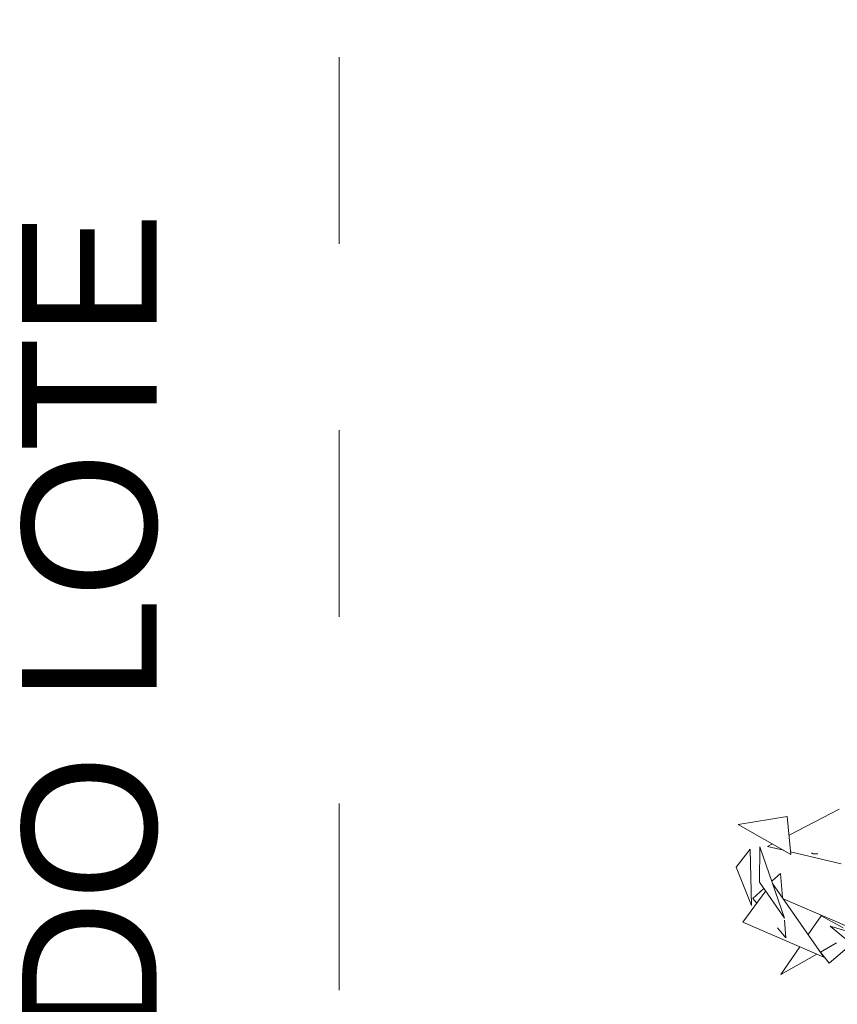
# Model space of a CAD drawing. Header units: metres. Extents: x -14.5 to 13.2, y -19 to 3.3.
# Tile 117 of 210: x 9.576 to 10.013, y 2.642 to 3.17. Entities that reach past the tile are written whole.
import ezdxf

# ---------------------------------------------------------------- set-up
doc = ezdxf.new("R2010")
doc.units = ezdxf.units.M
doc.linetypes.add('Traço ponto', pattern=[0.015875, 0.00635, -0.004763, 0, -0.004763])
doc.layers.add('A-DETL', color=7, linetype='Continuous', lineweight=5, true_color=0x00a600)
doc.layers.add('L-PLNT', color=7, linetype='Continuous', lineweight=5, true_color=0x005900)
doc.layers.add('G-ANNO-TEXT', color=7, linetype='Continuous', lineweight=9)
doc.layers.add('G-IMPT', color=7, linetype='Continuous', lineweight=5)
doc.styles.add('Arial_3', font='arial.ttf', dxfattribs={"height": 0.072})

# ---------------------------------------------------------------- blocks, each defined once
blk = doc.blocks.new('ÁRVORES ORNAMENTAIS - Pequeno e Médio Porte - Ipê-roxo-2870950-CORTE_CALÇADA')
at = {"layer": 'G-IMPT', "color": 253, "true_color": 0xaaaaaa}
for p, q in [((6.27406, 2.74711), (6.24731, 2.73311)), ((6.24637, 2.74309), (6.21999, 2.73881)), ((6.21999, 2.73881), (6.24828, 2.72281)), ((6.24637, 2.74309), (6.24828, 2.72281)), ((6.23835, 2.72842), (6.23579, 2.72708)), ((6.22647, 2.72558), (6.21895, 2.71588)), ((6.22714, 2.69538), (6.22647, 2.72558)), ((6.23174, 2.72684), (6.23154, 2.70791)), ((6.24494, 2.68858), (6.23174, 2.72684)), ((6.23579, 2.72708), (6.24432, 2.72505)), ((6.24815, 2.72413), (6.27529, 2.71765)), ((6.26014, 2.72313), (6.25935, 2.7237)), ((6.26264, 2.72318), (6.26014, 2.72313)), ((6.22714, 2.69538), (6.21895, 2.71588)), ((6.2381, 2.70843), (6.24269, 2.71256)), ((6.24378, 2.69962), (6.24269, 2.71256)), ((6.24494, 2.68858), (6.23154, 2.70791)), ((6.26597, 2.6677), (6.23852, 2.70719)), ((6.22262, 2.6865), (6.23478, 2.70324)), ((6.22786, 2.69921), (6.23384, 2.70459)), ((6.22786, 2.69921), (6.23, 2.69666)), ((6.24418, 2.69905), (6.28736, 2.68037)), ((6.22262, 2.6865), (6.26597, 2.6677)), ((6.24561, 2.67807), (6.24481, 2.68747)), ((6.25754, 2.67983), (6.26445, 2.68996)), ((6.27629, 2.68345), (6.26445, 2.68996)), ((6.24109, 2.68345), (6.24561, 2.67807)), ((6.30683, 2.65298), (6.26931, 2.68434)), ((6.26931, 2.68434), (6.30606, 2.67325)), ((6.27274, 2.67533), (6.26409, 2.67041)), ((6.26886, 2.66449), (6.2808, 2.67474)), ((6.24294, 2.6584), (6.25308, 2.67329)), ((6.2622, 2.66934), (6.24294, 2.6584)), ((6.26886, 2.66449), (6.2642, 2.67048))]:
    blk.add_line(p, q, dxfattribs=at)

msp = doc.modelspace()

# ---------------------------------------------------------------- linework, layer by layer
at = {"layer": 'A-DETL', "color": 7, "linetype": 'Traço ponto'}
msp.add_line((9.74673, 1.65), (9.74673, 3.17), dxfattribs=at)

# ---------------------------------------------------------------- block references
at = {"layer": 'L-PLNT', "color": 253, "true_color": 0xaaaaaa}
msp.add_blockref('ÁRVORES ORNAMENTAIS - Pequeno e Médio Porte - Ipê-roxo-2870950-CORTE_CALÇADA', (3.74032, 0), dxfattribs=at)

# ---------------------------------------------------------------- texts
at = {"layer": 'G-ANNO-TEXT', "insert": (9.57685, 1.77607), "char_height": 0.072, "width": 1.6787336, "attachment_point": 1, "rotation": 90, "style": 'Arial_3'}
msp.add_mtext('LIMITE FRONTAL DO LOTE', dxfattribs=at)

doc.saveas('drawing.dxf')
